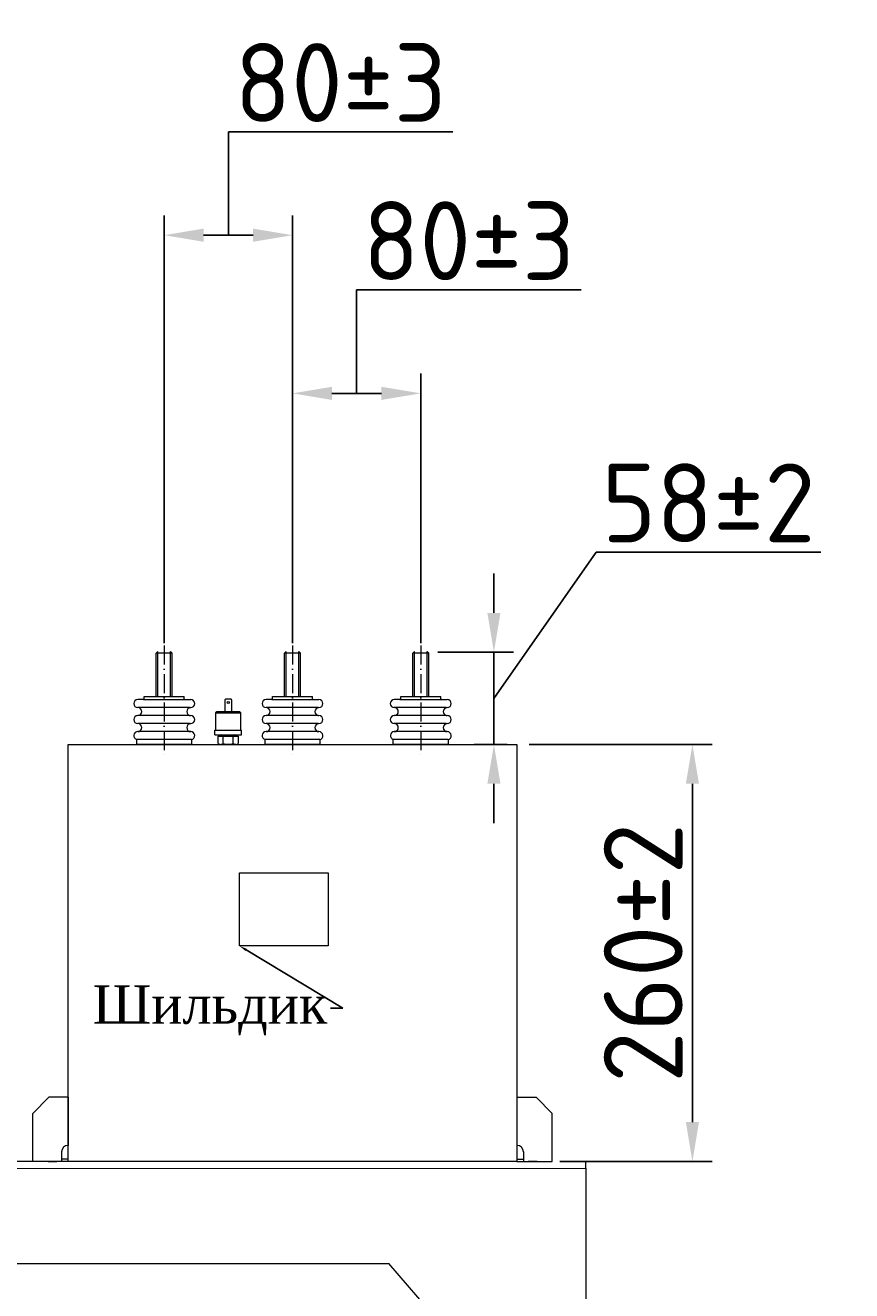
# Model space of a CAD drawing. Header units: millimetres. Extents: x -1301 to 1634, y -488 to 1474.
# Tile 6 of 7: x 322 to 847, y 670 to 1474. Entities that reach past the tile are written whole.
import ezdxf
from ezdxf import colors
from ezdxf.entities.mleader import LeaderData, LeaderLine
from ezdxf.math import Vec2, Vec3

# ---------------------------------------------------------------- set-up
doc = ezdxf.new("R2010")
doc.units = ezdxf.units.MM
doc.linetypes.add('ACAD_ISO10W100', pattern=[18, 12, -3, 0, -3])
doc.layers.get('0').update_dxf_attribs({"lineweight": 50})
doc.layers.add('02细实线', color=3, linetype='Continuous', lineweight=15)
doc.layers.add('05细中心线', color=7, linetype='ACAD_ISO10W100', lineweight=15)
doc.styles.add('GOST-2.304_Type-B', font='GOST Common.ttf')
doc.dimstyles.new('ISO-25', dxfattribs={"dimtxt": 5, "dimasz": 2.5, "dimexe": 1.25, "dimexo": 0.625, "dimtad": 1, "dimtoh": 1, "dimdec": 0, "dimtxsty": 'GOST-2.304_Type-B', "dimcen": 2.5, "dimadec": 0, "dimazin": 0, "dimtfac": 1, "dimtdec": 0, "dimtmove": 1, "dimatfit": 3, "dimfxl": 1, "dimarcsym": 0})

# ---------------------------------------------------------------- blocks, each defined once
blk = doc.blocks.new('*D210')
at = {"color": 0, "lineweight": -2}
for p, q in [((642.09, 1017.14), (758.17, 1017.14)), ((745.67, 992.14), (745.67, 777.48)), ((661.42, 752.48), (758.17, 752.48))]:
    blk.add_line(p, q, dxfattribs=at)
at = {"color": 0}
for points in [[(741.51, 992.14), (749.84, 992.14), (745.67, 1017.14)], [(741.51, 777.48), (749.84, 777.48), (745.67, 752.48)]]:
    blk.add_solid(points, dxfattribs=at)
at = {"layer": 'Defpoints', "color": 0}
for p in [(635.84, 1017.14), (655.17, 752.48), (745.67, 752.48)]:
    blk.add_point(p, dxfattribs=at)
at = {"color": 0, "lineweight": 0, "insert": (714.42, 884.81), "char_height": 50, "attachment_point": 5, "rotation": 90, "style": 'GOST-2.304_Type-B'}
blk.add_mtext('260%%P2', dxfattribs=at)
blk = doc.blocks.new('*D218')
at = {"color": 0, "lineweight": -2}
for p, q in [((619.66, 1046.39), (684.66, 1139.18)), ((684.66, 1139.18), (827.16, 1139.18)), ((619.66, 1100.64), (619.66, 1125.64)), ((584.07, 1075.64), (632.16, 1075.64)), ((619.66, 1075.64), (619.66, 1017.14)), ((619.66, 1075.64), (619.66, 1017.14)), ((628.06, 1017.14), (607.16, 1017.14)), ((619.66, 992.14), (619.66, 967.14))]:
    blk.add_line(p, q, dxfattribs=at)
at = {"color": 0}
for points in [[(615.49, 1100.64), (623.83, 1100.64), (619.66, 1075.64)], [(615.49, 992.14), (623.83, 992.14), (619.66, 1017.14)]]:
    blk.add_solid(points, dxfattribs=at)
at = {"layer": 'Defpoints', "color": 0}
for p in [(577.82, 1075.64), (619.66, 1017.14), (634.31, 1017.14)]:
    blk.add_point(p, dxfattribs=at)
at = {"color": 0, "lineweight": 0, "insert": (755.91, 1170.43), "char_height": 50, "attachment_point": 5, "style": 'GOST-2.304_Type-B'}
blk.add_mtext('58%%P2', dxfattribs=at)
blk = doc.blocks.new('*D217')
at = {"color": 0, "lineweight": -2}
for p, q in [((451.09, 1340.32), (451.09, 1405.95)), ((451.09, 1405.95), (593.59, 1405.95)), ((410.37, 1081.38), (410.37, 1352.82)), ((491.8, 1081.38), (491.8, 1352.82)), ((435.37, 1340.32), (466.8, 1340.32))]:
    blk.add_line(p, q, dxfattribs=at)
at = {"color": 0}
for points in [[(435.37, 1344.49), (435.37, 1336.16), (410.37, 1340.32)], [(466.8, 1344.49), (466.8, 1336.16), (491.8, 1340.32)]]:
    blk.add_solid(points, dxfattribs=at)
at = {"layer": 'Defpoints', "color": 0}
for p in [(491.8, 1340.32), (410.37, 1075.13), (491.8, 1075.13)]:
    blk.add_point(p, dxfattribs=at)
at = {"color": 0, "lineweight": 0, "insert": (522.34, 1437.2), "char_height": 50, "attachment_point": 5, "style": 'GOST-2.304_Type-B'}
blk.add_mtext('80±3', dxfattribs=at)
blk = doc.blocks.new('*D216')
at = {"color": 0, "lineweight": -2}
for p, q in [((532.52, 1239.95), (532.52, 1305.57)), ((532.52, 1305.57), (675.02, 1305.57)), ((491.8, 1081.38), (491.8, 1252.45)), ((573.24, 1081.38), (573.24, 1252.45)), ((516.8, 1239.95), (548.24, 1239.95))]:
    blk.add_line(p, q, dxfattribs=at)
at = {"color": 0}
for points in [[(516.8, 1244.11), (516.8, 1235.78), (491.8, 1239.95)], [(548.24, 1244.11), (548.24, 1235.78), (573.24, 1239.95)]]:
    blk.add_solid(points, dxfattribs=at)
at = {"layer": 'Defpoints', "color": 0}
for p in [(573.24, 1239.95), (491.8, 1075.13), (573.24, 1075.13)]:
    blk.add_point(p, dxfattribs=at)
at = {"color": 0, "lineweight": 0, "insert": (603.77, 1336.82), "char_height": 50, "attachment_point": 5, "style": 'GOST-2.304_Type-B'}
blk.add_mtext('80±3', dxfattribs=at)

msp = doc.modelspace()

# ---------------------------------------------------------------- linework, layer by layer
at = {"lineweight": 0}
for p, q in [((406.3, 1076.14), (405.28, 1075.13)), ((414.44, 1076.14), (415.46, 1075.13)), ((487.73, 1076.14), (486.71, 1075.13)), ((495.88, 1076.14), (496.89, 1075.13)), ((569.16, 1076.14), (568.15, 1075.13)), ((577.31, 1076.14), (578.33, 1075.13)), ((405.28, 1047.64), (405.28, 1075.13)), ((415.46, 1075.13), (405.28, 1075.13)), ((415.46, 1047.64), (415.46, 1075.13)), ((486.71, 1047.64), (486.71, 1075.13)), ((496.89, 1075.13), (486.71, 1075.13)), ((496.89, 1047.64), (496.89, 1075.13)), ((568.15, 1047.64), (568.15, 1075.13)), ((578.33, 1075.13), (568.15, 1075.13)), ((578.33, 1047.64), (578.33, 1075.13)), ((397.14, 1045.61), (393.58, 1045.61)), ((397.14, 1045.61), (427.17, 1045.61)), ((397.65, 1046.12), (397.65, 1047.64)), ((397.65, 1047.64), (423.1, 1047.64)), ((423.1, 1046.12), (423.1, 1047.64)), ((478.57, 1045.61), (475.01, 1045.61)), ((478.57, 1045.61), (508.6, 1045.61)), ((479.08, 1046.12), (479.08, 1047.64)), ((479.08, 1047.64), (504.53, 1047.64)), ((504.53, 1046.12), (504.53, 1047.64)), ((560, 1045.61), (556.44, 1045.61)), ((560, 1045.61), (590.03, 1045.61)), ((560.51, 1046.12), (560.51, 1047.64)), ((560.51, 1047.64), (585.96, 1047.64)), ((585.96, 1046.12), (585.96, 1047.64)), ((394.28, 1040.52), (393.58, 1040.52)), ((426.46, 1040.52), (394.28, 1040.52)), ((426.46, 1040.52), (427.17, 1040.52)), ((475.71, 1040.52), (475.01, 1040.52)), ((507.9, 1040.52), (475.71, 1040.52)), ((507.9, 1040.52), (508.6, 1040.52)), ((557.14, 1040.52), (556.44, 1040.52)), ((589.33, 1040.52), (557.14, 1040.52)), ((589.33, 1040.52), (590.03, 1040.52)), ((394.28, 1035.43), (393.58, 1035.43)), ((394.28, 1035.43), (393.58, 1035.43)), ((394.28, 1030.34), (393.58, 1030.34)), ((394.28, 1030.34), (393.58, 1030.34)), ((426.46, 1035.43), (394.28, 1035.43)), ((426.46, 1030.34), (394.28, 1030.34)), ((426.46, 1035.43), (427.17, 1035.43)), ((426.46, 1030.34), (427.17, 1030.34)), ((475.71, 1035.43), (475.01, 1035.43)), ((475.71, 1035.43), (475.01, 1035.43)), ((475.71, 1030.34), (475.01, 1030.34)), ((475.71, 1030.34), (475.01, 1030.34)), ((507.9, 1035.43), (475.71, 1035.43)), ((507.9, 1030.34), (475.71, 1030.34)), ((507.9, 1035.43), (508.6, 1035.43)), ((507.9, 1030.34), (508.6, 1030.34)), ((557.14, 1035.43), (556.44, 1035.43)), ((557.14, 1035.43), (556.44, 1035.43)), ((557.14, 1030.34), (556.44, 1030.34)), ((557.14, 1030.34), (556.44, 1030.34)), ((589.33, 1035.43), (557.14, 1035.43)), ((589.33, 1030.34), (557.14, 1030.34)), ((589.33, 1035.43), (590.03, 1035.43)), ((589.33, 1030.34), (590.03, 1030.34)), ((392.94, 1017.14), (392.94, 1020.24)), ((427.68, 1020.21), (392.94, 1020.21)), ((427.17, 1025.25), (393.58, 1025.25)), ((427.68, 1020.21), (427.68, 1017.14)), ((474.37, 1017.14), (474.37, 1020.24)), ((509.11, 1020.21), (474.37, 1020.21)), ((508.6, 1025.25), (475.01, 1025.25)), ((509.11, 1020.21), (509.11, 1017.14)), ((555.8, 1017.14), (555.8, 1020.24)), ((590.54, 1020.21), (555.8, 1020.21)), ((590.03, 1025.25), (556.44, 1025.25)), ((590.54, 1020.21), (590.54, 1017.14)), ((349.3, 752.48), (349.3, 1017.14)), ((349.3, 1017.14), (634.31, 1017.14)), ((427.68, 1017.14), (392.94, 1017.14)), ((509.11, 1017.14), (474.37, 1017.14)), ((590.54, 1017.14), (555.8, 1017.14)), ((634.31, 1017.14), (634.31, 752.48)), ((452.13, 752.48), (201.68, 752.48)), ((208.44, 747.84), (678.12, 748.32)), ((634.31, 752.48), (349.3, 752.48)), ((678.12, 748.32), (678.12, 752.48)), ((678.12, 748.32), (678.12, 615.45)), ((208.44, 687.72), (552.98, 687.72)), ((615.53, 615.45), (552.98, 687.72))]:
    msp.add_line(p, q, dxfattribs=at)
at = {"color": 0, "lineweight": 0}
for p, q in [((442.96, 1037.13), (459.08, 1037.13)), ((442.59, 1026.14), (459.45, 1026.14)), ((442.59, 1023.2), (442.59, 1026.14)), ((442.59, 1023.2), (459.45, 1023.2)), ((447.85, 1017.65), (447.85, 1022.47)), ((454.2, 1017.65), (454.2, 1022.47)), ((459.45, 1023.2), (459.45, 1026.14)), ((455.78, 1017.14), (446.26, 1017.14)), ((447.36, 1017.14), (454.69, 1017.14)), ((337.08, 793.2), (326.91, 783.02)), ((349.3, 793.2), (337.08, 793.2)), ((349.3, 793.2), (349.3, 762.66)), ((634.31, 793.2), (634.31, 762.66)), ((634.31, 793.2), (646.52, 793.2)), ((646.52, 793.2), (656.7, 783.02)), ((326.91, 752.48), (326.91, 783.02)), ((656.7, 752.48), (656.7, 783.02)), ((345.23, 758.59), (345.23, 755.54)), ((345.23, 755.54), (345.23, 752.48)), ((349.3, 762.66), (349.3, 762.66)), ((634.31, 762.66), (634.31, 762.66)), ((638.38, 758.59), (638.38, 755.54)), ((638.38, 755.54), (638.38, 752.48)), ((349.3, 752.48), (326.91, 752.48)), ((336.58, 752.48), (342.17, 752.48)), ((336.58, 752.48), (342.17, 752.48)), ((345.23, 752.48), (336.58, 752.48)), ((349.3, 754.01), (345.23, 754.01)), ((634.31, 754.01), (638.38, 754.01)), ((634.31, 752.48), (656.7, 752.48)), ((638.38, 752.48), (647.03, 752.48)), ((647.03, 752.48), (641.43, 752.48)), ((647.03, 752.48), (641.43, 752.48))]:
    msp.add_line(p, q, dxfattribs=at)
msp.add_lwpolyline([(453.22, 1037.86), (453.22, 1045.22, 0.414214), (452.49, 1045.95), (449.56, 1045.95, 0.414214), (448.82, 1045.22), (448.82, 1037.86)], format="xyb", close=True, dxfattribs=at)
for points in [[(459.08, 1026.14), (459.08, 1037.13), (458.35, 1037.86), (443.69, 1037.86), (442.96, 1037.13), (442.96, 1026.14)], [(444.68, 1017.65), (444.68, 1022.47), (457.37, 1022.47), (457.37, 1017.65)]]:
    msp.add_lwpolyline(points, dxfattribs=at)
at = {"lineweight": 0}
msp.add_lwpolyline([(458.14, 935.59), (514.48, 935.59), (514.48, 889.26), (458.14, 889.26)], close=True, dxfattribs=at)
at = {"color": 0, "lineweight": 0}
msp.add_circle((451.02, 1043.75), 0.733, dxfattribs=at)
at = {"lineweight": 0}
for centre, radius, start, end in [((393.58, 1043.06), 2.54, 90, 270), ((397.14, 1046.12), 0.509, 270, 0), ((423.61, 1046.12), 0.509, 180, 270), ((427.17, 1043.06), 2.54, 270, 90), ((475.01, 1043.06), 2.54, 90, 270), ((478.57, 1046.12), 0.509, 270, 0), ((505.04, 1046.12), 0.509, 180, 270), ((508.6, 1043.06), 2.54, 270, 90), ((556.44, 1043.06), 2.54, 90, 270), ((560, 1046.12), 0.509, 270, 0), ((586.47, 1046.12), 0.509, 180, 270), ((590.03, 1043.06), 2.54, 270, 90), ((393.58, 1037.97), 2.54, 270, 90), ((427.17, 1037.97), 2.54, 90, 270), ((475.01, 1037.97), 2.54, 270, 90), ((508.6, 1037.97), 2.54, 90, 270), ((556.44, 1037.97), 2.54, 270, 90), ((590.03, 1037.97), 2.54, 90, 270), ((393.58, 1032.88), 2.54, 90, 270), ((393.58, 1027.79), 2.54, 270, 90), ((427.17, 1027.79), 2.54, 90, 270), ((427.17, 1032.88), 2.54, 270, 90), ((475.01, 1032.88), 2.54, 90, 270), ((475.01, 1027.79), 2.54, 270, 90), ((508.6, 1027.79), 2.54, 90, 270), ((508.6, 1032.88), 2.54, 270, 90), ((556.44, 1032.88), 2.54, 90, 270), ((556.44, 1027.79), 2.54, 270, 90), ((590.03, 1027.79), 2.54, 90, 270), ((590.03, 1032.88), 2.54, 270, 90), ((393.58, 1022.71), 2.54, 90, 255.39998), ((427.17, 1022.71), 2.54, 281.53696, 90), ((475.01, 1022.71), 2.54, 90, 255.39998), ((508.6, 1022.71), 2.54, 281.53696, 90), ((556.44, 1022.71), 2.54, 90, 255.39998), ((590.03, 1022.71), 2.54, 281.53696, 90)]:
    msp.add_arc(centre, radius, start, end, dxfattribs=at)
at = {"color": 0, "lineweight": 0}
for centre, radius, start, end in [((446.99, 1022.47), 0.733, 0, 90), ((455.05, 1022.47), 0.733, 90, 180), ((446.26, 1019.85), 2.71, 234.1655, 305.8345), ((451.02, 1027.21), 10.07, 251.6338, 288.3662), ((455.78, 1019.85), 2.71, 234.1654, 305.8346), ((349.3, 758.59), 4.07, 90, 180), ((634.31, 758.59), 4.07, 0, 90)]:
    msp.add_arc(centre, radius, start, end, dxfattribs=at)
at = {"layer": '02细实线', "lineweight": 0}
for p, q in [((406.3, 1047.64), (406.3, 1076.14)), ((414.44, 1047.64), (414.44, 1076.14)), ((487.73, 1047.64), (487.73, 1076.14)), ((495.88, 1047.64), (495.88, 1076.14)), ((569.16, 1047.64), (569.16, 1076.14)), ((577.31, 1047.64), (577.31, 1076.14))]:
    msp.add_line(p, q, dxfattribs=at)
at = {"layer": '05细中心线', "lineweight": 0}
for p, q in [((410.37, 1079.88), (410.37, 1008.72)), ((491.8, 1079.88), (491.8, 1008.72)), ((573.24, 1079.88), (573.24, 1008.72))]:
    msp.add_line(p, q, dxfattribs=at)

# ---------------------------------------------------------------- dimensions: what is measured, and where the dimension line sits
at = {"lineweight": 0}
for base, p1, p2, picture, middle in [((491.8, 1340.32), (410.37, 1075.13), (491.8, 1075.13), '*D217', (457.34, 1437.2)), ((573.24, 1239.95), (491.8, 1075.13), (573.24, 1075.13), '*D216', (538.77, 1336.82))]:
    dim = msp.add_linear_dim(base=base, p1=p1, p2=p2, text='80±3', dimstyle='ISO-25', dxfattribs=at)
    dim.commit()
    dim.dimension.update_dxf_attribs({"geometry": picture, "text_midpoint": middle})
dim = msp.add_linear_dim(base=(619.66, 1017.14), p1=(577.82, 1075.64), p2=(634.31, 1017.14), angle=90, text='58%%P2', dimstyle='ISO-25', dxfattribs=at)
dim.commit()
dim.dimension.update_dxf_attribs({"geometry": '*D218', "text_midpoint": (690.91, 1139.18), "dimtype": 160})
dim = msp.add_linear_dim(base=(745.67, 752.48), p1=(635.84, 1017.14), p2=(655.17, 752.48), angle=90, text='260%%P2', dimstyle='ISO-25', dxfattribs=at)
dim.commit()
dim.dimension.update_dxf_attribs({"geometry": '*D210', "text_midpoint": (714.42, 884.81)})

# ---------------------------------------------------------------- leaders
ml = msp.add_multileader_mtext('Standard', dxfattribs=at)
ml.set_content('{\\fTimes New Roman|b0|i0|c204|p18;Шильдик}', color=256, style='GOST-2.304_Type-B')
ml.set_leader_properties()
ml.build(insert=Vec2(0, 0))
ml.multileader.update_dxf_attribs({"arrow_head_size": 5})
ctx = ml.context
ctx.base_point, ctx.char_height, ctx.arrow_head_size, ctx.plane_origin = Vec3(367.38, 849.85), 24.4902, 5, Vec3(487.3, 891.07)
ctx.text_align_type = 2
notes = []
notes.append((ctx, [(0, (1, 1, 0), (523.85, 849.85), (-1, 0), 8, [(0, [(458.14, 889.26)], 256, [])])]))
ctx.mtext.insert, ctx.mtext.defined_height, ctx.mtext.alignment, ctx.mtext.flow_direction = Vec3(513.85, 864.34), 48.98, 3, 5
for ctx, leaders in notes:
    for number, flags, end, landing, length, lines in leaders:
        leader = LeaderData()
        leader.index, (leader.has_last_leader_line, leader.has_dogleg_vector, leader.attachment_direction) = number, flags
        leader.last_leader_point, leader.dogleg_vector, leader.dogleg_length = Vec3(end), Vec3(landing), length
        for number, points, colour, breaks in lines:
            line = LeaderLine()
            line.index, line.vertices, line.color, line.breaks = number, Vec3.list(points), colors.encode_raw_color(colour), breaks
            leader.lines.append(line)
        ctx.leaders.append(leader)

doc.saveas('drawing.dxf')
